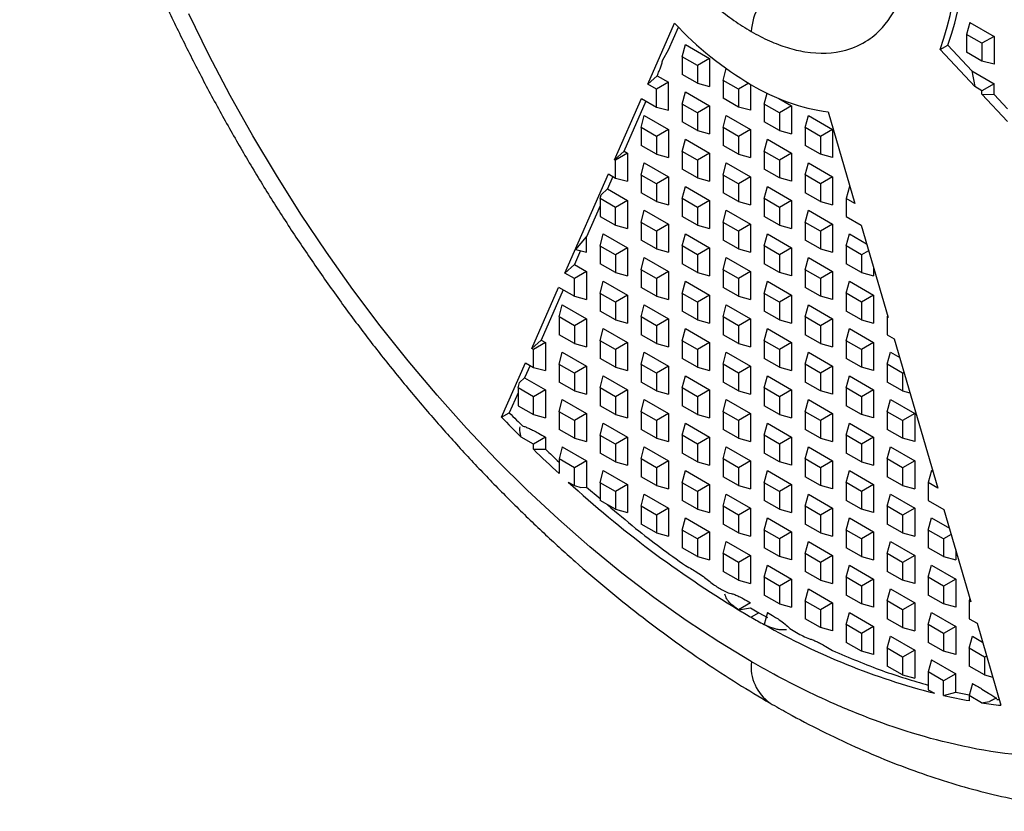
# Model space of a CAD drawing. Header units: millimetres. Extents: x 3 to 137, y 3 to 105.
# Tile 12 of 16: x 110 to 123, y 66 to 77. Entities that reach past the tile are written whole.
import ezdxf

# ---------------------------------------------------------------- set-up
doc = ezdxf.new("R2010")
doc.units = ezdxf.units.MM
doc.header["$LTSCALE"] = 0.5

msp = doc.modelspace()

# ---------------------------------------------------------------- linework, layer by layer
for p, q in [((118.408, 76.262), (118.777, 77.103)), ((118.695, 76.737), (118.833, 77.051)), ((122.851, 77.115), (122.806, 76.948)), ((122.851, 77.115), (123.186, 76.922)), ((123.018, 76.826), (122.806, 76.948)), ((122.806, 76.948), (122.806, 76.703)), ((123.186, 76.922), (123.018, 76.826)), ((123.186, 76.922), (123.186, 76.536)), ((118.615, 76.598), (118.695, 76.737)), ((118.882, 76.641), (118.927, 76.809)), ((118.927, 76.809), (119.261, 76.616)), ((122.44, 76.741), (122.546, 76.802)), ((122.918, 76.23), (122.44, 76.741)), ((122.546, 76.802), (122.88, 76.445)), ((123.018, 76.826), (123.018, 76.581)), ((119.094, 76.519), (118.882, 76.641)), ((118.882, 76.641), (118.882, 76.397)), ((119.261, 76.616), (119.094, 76.519)), ((119.261, 76.616), (119.261, 76.229)), ((123.018, 76.581), (122.806, 76.703)), ((119.094, 76.519), (119.094, 76.274)), ((119.447, 76.315), (119.491, 76.477)), ((123.186, 76.536), (123.018, 76.581)), ((118.408, 76.262), (118.539, 76.379)), ((118.539, 76.379), (118.695, 76.289)), ((119.094, 76.274), (118.882, 76.397)), ((122.88, 76.445), (123.186, 76.269)), ((122.88, 76.445), (122.918, 76.23)), ((118.528, 76.192), (118.408, 76.262)), ((118.695, 76.289), (118.528, 76.192)), ((118.528, 75.947), (118.528, 76.192)), ((118.695, 75.903), (118.695, 76.289)), ((119.094, 76.274), (119.261, 76.229)), ((119.66, 76.192), (119.447, 76.315)), ((119.447, 76.315), (119.447, 76.07)), ((119.801, 76.274), (119.66, 76.192)), ((119.66, 76.192), (119.66, 75.947)), ((119.827, 76.259), (119.827, 75.903)), ((123.018, 76.172), (122.918, 76.23)), ((123.186, 76.269), (123.018, 76.172)), ((123.186, 76.119), (123.186, 76.269)), ((117.951, 75.219), (118.322, 76.066)), ((118.322, 76.066), (118.528, 75.947)), ((118.882, 75.988), (118.927, 76.156)), ((118.927, 76.156), (119.261, 75.962)), ((119.66, 75.947), (119.447, 76.07)), ((120.013, 75.988), (120.053, 76.138)), ((120.218, 76.063), (120.392, 75.962)), ((123.018, 76.123), (123.018, 76.172)), ((123.372, 75.746), (123.018, 76.123)), ((123.018, 76.123), (123.186, 76.119)), ((123.186, 76.119), (123.372, 75.92)), ((118.082, 75.337), (118.385, 76.03)), ((118.528, 75.947), (118.695, 75.903)), ((119.094, 75.866), (118.882, 75.988)), ((118.882, 75.988), (118.882, 75.743)), ((119.261, 75.962), (119.094, 75.866)), ((119.261, 75.962), (119.261, 75.576)), ((119.827, 75.903), (119.66, 75.947)), ((120.225, 75.866), (120.013, 75.988)), ((120.013, 75.988), (120.013, 75.743)), ((120.392, 75.962), (120.225, 75.866)), ((120.392, 75.962), (120.392, 75.576)), ((118.316, 75.662), (118.361, 75.829)), ((118.361, 75.829), (118.695, 75.636)), ((119.094, 75.866), (119.094, 75.621)), ((119.447, 75.662), (119.492, 75.829)), ((119.492, 75.829), (119.827, 75.636)), ((120.225, 75.866), (120.225, 75.621)), ((120.579, 75.662), (120.624, 75.829)), ((120.624, 75.829), (120.958, 75.636)), ((120.896, 75.88), (121.265, 74.613)), ((118.528, 75.539), (118.316, 75.662)), ((118.316, 75.662), (118.316, 75.417)), ((119.094, 75.621), (118.882, 75.743)), ((119.66, 75.539), (119.447, 75.662)), ((119.447, 75.662), (119.447, 75.417)), ((120.225, 75.621), (120.013, 75.743)), ((120.791, 75.539), (120.579, 75.662)), ((120.579, 75.662), (120.579, 75.417)), ((118.695, 75.636), (118.528, 75.539)), ((118.528, 75.539), (118.528, 75.294)), ((118.695, 75.636), (118.695, 75.249)), ((118.882, 75.335), (118.927, 75.502)), ((118.927, 75.502), (119.261, 75.309)), ((119.094, 75.621), (119.261, 75.576)), ((119.827, 75.636), (119.66, 75.539)), ((119.66, 75.539), (119.66, 75.294)), ((119.827, 75.636), (119.827, 75.249)), ((120.013, 75.335), (120.058, 75.502)), ((120.058, 75.502), (120.392, 75.309)), ((120.225, 75.621), (120.392, 75.576)), ((120.958, 75.636), (120.791, 75.539)), ((120.791, 75.539), (120.791, 75.294)), ((120.958, 75.636), (120.958, 75.25)), ((118.528, 75.294), (118.316, 75.417)), ((119.66, 75.294), (119.447, 75.417)), ((120.791, 75.294), (120.579, 75.417)), ((117.951, 75.219), (118.082, 75.337)), ((118.13, 75.309), (117.962, 75.212)), ((118.082, 75.337), (118.13, 75.309)), ((118.13, 75.309), (118.13, 74.923)), ((118.528, 75.294), (118.695, 75.249)), ((119.094, 75.213), (118.882, 75.335)), ((118.882, 75.335), (118.882, 75.09)), ((119.261, 75.309), (119.094, 75.213)), ((119.261, 75.309), (119.261, 74.923)), ((119.66, 75.294), (119.827, 75.249)), ((120.225, 75.213), (120.013, 75.335)), ((120.013, 75.335), (120.013, 75.09)), ((120.392, 75.309), (120.225, 75.213)), ((120.392, 75.309), (120.392, 74.923)), ((120.958, 75.25), (120.791, 75.294)), ((117.962, 75.212), (117.951, 75.219)), ((117.962, 74.967), (117.962, 75.212)), ((118.316, 75.008), (118.361, 75.176)), ((118.361, 75.176), (118.695, 74.982)), ((119.094, 75.213), (119.094, 74.968)), ((119.447, 75.008), (119.492, 75.176)), ((119.492, 75.176), (119.827, 74.983)), ((120.225, 75.213), (120.225, 74.968)), ((120.579, 75.009), (120.624, 75.176)), ((120.624, 75.176), (120.958, 74.983)), ((117.265, 73.655), (117.865, 75.024)), ((117.928, 74.987), (117.853, 74.816)), ((117.865, 75.024), (117.962, 74.967)), ((117.962, 74.967), (118.13, 74.923)), ((118.528, 74.886), (118.316, 75.008)), ((118.316, 75.008), (118.316, 74.763)), ((118.695, 74.982), (118.528, 74.886)), ((118.695, 74.982), (118.695, 74.596)), ((119.094, 74.968), (118.882, 75.09)), ((119.094, 74.968), (119.261, 74.923)), ((119.66, 74.886), (119.447, 75.008)), ((119.447, 75.008), (119.447, 74.763)), ((119.827, 74.983), (119.66, 74.886)), ((119.827, 74.983), (119.827, 74.596)), ((120.225, 74.968), (120.013, 75.09)), ((120.392, 74.923), (120.225, 74.968)), ((120.791, 74.886), (120.579, 75.009)), ((120.579, 75.009), (120.579, 74.764)), ((120.958, 74.983), (120.791, 74.886)), ((120.958, 74.983), (120.958, 74.596)), ((118.528, 74.886), (118.528, 74.641)), ((118.882, 74.682), (118.927, 74.849)), ((118.927, 74.849), (119.261, 74.656)), ((119.66, 74.886), (119.66, 74.641)), ((120.013, 74.682), (120.058, 74.849)), ((120.058, 74.849), (120.392, 74.656)), ((120.791, 74.886), (120.791, 74.641)), ((121.189, 74.849), (121.144, 74.682)), ((117.75, 74.682), (117.765, 74.736)), ((117.765, 74.736), (117.853, 74.816)), ((117.853, 74.816), (118.13, 74.656)), ((118.528, 74.641), (118.316, 74.763)), ((119.66, 74.641), (119.447, 74.763)), ((120.791, 74.641), (120.579, 74.764)), ((117.75, 74.581), (117.564, 74.157)), ((117.962, 74.559), (117.75, 74.682)), ((117.75, 74.682), (117.75, 74.437)), ((118.13, 74.656), (117.962, 74.559)), ((117.962, 74.314), (117.962, 74.559)), ((118.13, 74.656), (118.13, 74.269)), ((118.528, 74.641), (118.695, 74.596)), ((119.094, 74.559), (118.882, 74.682)), ((118.882, 74.682), (118.882, 74.437)), ((119.261, 74.656), (119.094, 74.559)), ((119.094, 74.559), (119.094, 74.314)), ((119.261, 74.656), (119.261, 74.27)), ((119.66, 74.641), (119.827, 74.596)), ((120.225, 74.559), (120.013, 74.682)), ((120.013, 74.682), (120.013, 74.437)), ((120.392, 74.656), (120.225, 74.559)), ((120.225, 74.559), (120.225, 74.314)), ((120.392, 74.656), (120.392, 74.27)), ((120.791, 74.641), (120.958, 74.596)), ((121.144, 74.682), (121.144, 74.437)), ((121.265, 74.613), (121.144, 74.682)), ((117.75, 74.437), (117.962, 74.314)), ((118.316, 74.355), (118.361, 74.522)), ((118.361, 74.522), (118.695, 74.329)), ((119.094, 74.314), (118.882, 74.437)), ((119.447, 74.355), (119.492, 74.522)), ((119.492, 74.522), (119.827, 74.329)), ((120.225, 74.314), (120.013, 74.437)), ((120.579, 74.355), (120.624, 74.523)), ((120.624, 74.523), (120.958, 74.329)), ((121.144, 74.437), (121.35, 74.318)), ((117.962, 74.314), (118.13, 74.269)), ((118.528, 74.233), (118.316, 74.355)), ((118.316, 74.355), (118.316, 74.11)), ((118.695, 74.329), (118.528, 74.233)), ((118.695, 74.329), (118.695, 73.943)), ((119.094, 74.314), (119.261, 74.27)), ((119.66, 74.233), (119.447, 74.355)), ((119.447, 74.355), (119.447, 74.11)), ((119.827, 74.329), (119.66, 74.233)), ((119.827, 74.329), (119.827, 73.943)), ((120.225, 74.314), (120.392, 74.27)), ((120.791, 74.233), (120.579, 74.355)), ((120.579, 74.355), (120.579, 74.11)), ((120.958, 74.329), (120.791, 74.233)), ((120.958, 74.329), (120.958, 73.943)), ((121.35, 74.318), (121.722, 73.042)), ((117.418, 73.982), (117.564, 74.157)), ((117.564, 73.943), (117.564, 74.157)), ((117.75, 74.028), (117.795, 74.196)), ((117.795, 74.196), (118.13, 74.003)), ((118.528, 74.233), (118.528, 73.988)), ((118.882, 74.029), (118.927, 74.196)), ((118.927, 74.196), (119.261, 74.003)), ((119.66, 74.233), (119.66, 73.988)), ((120.013, 74.029), (120.058, 74.196)), ((120.058, 74.196), (120.392, 74.003)), ((120.791, 74.233), (120.791, 73.988)), ((121.144, 74.029), (121.189, 74.196)), ((121.189, 74.196), (121.426, 74.06)), ((117.962, 73.906), (117.75, 74.028)), ((117.75, 74.028), (117.75, 73.783)), ((118.528, 73.988), (118.316, 74.11)), ((119.094, 73.906), (118.882, 74.029)), ((118.882, 74.029), (118.882, 73.784)), ((119.66, 73.988), (119.447, 74.11)), ((120.225, 73.906), (120.013, 74.029)), ((120.013, 74.029), (120.013, 73.784)), ((120.791, 73.988), (120.579, 74.11)), ((121.357, 73.906), (121.144, 74.029)), ((121.144, 74.029), (121.144, 73.784)), ((117.48, 73.965), (117.396, 73.773)), ((117.418, 73.982), (117.564, 73.943)), ((118.13, 74.003), (117.962, 73.906)), ((117.962, 73.906), (117.962, 73.661)), ((118.13, 74.003), (118.13, 73.616)), ((118.528, 73.988), (118.695, 73.943)), ((119.261, 74.003), (119.094, 73.906)), ((119.094, 73.906), (119.094, 73.661)), ((119.261, 74.003), (119.261, 73.616)), ((119.66, 73.988), (119.827, 73.943)), ((120.392, 74.003), (120.225, 73.906)), ((120.225, 73.906), (120.225, 73.661)), ((120.392, 74.003), (120.392, 73.616)), ((120.791, 73.988), (120.958, 73.943)), ((121.454, 73.963), (121.357, 73.906)), ((121.357, 73.906), (121.357, 73.661)), ((117.265, 73.655), (117.396, 73.773)), ((117.396, 73.773), (117.564, 73.676)), ((117.962, 73.661), (117.75, 73.783)), ((118.316, 73.702), (118.361, 73.869)), ((118.361, 73.869), (118.695, 73.676)), ((119.094, 73.661), (118.882, 73.784)), ((119.447, 73.702), (119.492, 73.869)), ((119.492, 73.869), (119.827, 73.676)), ((120.225, 73.661), (120.013, 73.784)), ((120.579, 73.702), (120.624, 73.869)), ((120.624, 73.869), (120.958, 73.676)), ((121.357, 73.661), (121.144, 73.784)), ((117.397, 73.579), (117.265, 73.655)), ((117.564, 73.676), (117.397, 73.579)), ((117.564, 73.676), (117.564, 73.289)), ((117.962, 73.661), (118.13, 73.616)), ((118.528, 73.579), (118.316, 73.702)), ((118.316, 73.702), (118.316, 73.457)), ((118.695, 73.676), (118.528, 73.579)), ((118.695, 73.676), (118.695, 73.29)), ((119.094, 73.661), (119.261, 73.616)), ((119.66, 73.58), (119.447, 73.702)), ((119.447, 73.702), (119.447, 73.457)), ((119.827, 73.676), (119.66, 73.58)), ((119.827, 73.676), (119.827, 73.29)), ((120.392, 73.616), (120.225, 73.661)), ((120.791, 73.58), (120.579, 73.702)), ((120.579, 73.702), (120.579, 73.457)), ((120.958, 73.676), (120.791, 73.58)), ((120.958, 73.676), (120.958, 73.29)), ((121.357, 73.661), (121.524, 73.616)), ((121.524, 73.722), (121.524, 73.616)), ((117.397, 73.334), (117.397, 73.579)), ((117.75, 73.375), (117.795, 73.542)), ((117.795, 73.542), (118.13, 73.349)), ((118.528, 73.579), (118.528, 73.334)), ((118.882, 73.375), (118.927, 73.543)), ((118.927, 73.543), (119.261, 73.349)), ((119.66, 73.58), (119.66, 73.335)), ((120.013, 73.375), (120.058, 73.543)), ((120.058, 73.543), (120.392, 73.35)), ((120.791, 73.58), (120.791, 73.335)), ((121.144, 73.376), (121.189, 73.543)), ((121.189, 73.543), (121.524, 73.35)), ((116.808, 72.613), (117.178, 73.457)), ((117.243, 73.423), (116.939, 72.73)), ((117.179, 73.46), (117.397, 73.334)), ((117.397, 73.334), (117.564, 73.289)), ((117.962, 73.253), (117.75, 73.375)), ((117.75, 73.375), (117.75, 73.13)), ((118.13, 73.349), (117.962, 73.253)), ((118.13, 73.349), (118.13, 72.963)), ((118.528, 73.334), (118.316, 73.457)), ((118.528, 73.334), (118.695, 73.29)), ((119.094, 73.253), (118.882, 73.375)), ((118.882, 73.375), (118.882, 73.13)), ((119.261, 73.349), (119.094, 73.253)), ((119.261, 73.349), (119.261, 72.963)), ((119.66, 73.335), (119.447, 73.457)), ((119.66, 73.335), (119.827, 73.29)), ((120.225, 73.253), (120.013, 73.375)), ((120.013, 73.375), (120.013, 73.13)), ((120.392, 73.35), (120.225, 73.253)), ((120.392, 73.35), (120.392, 72.963)), ((120.791, 73.335), (120.579, 73.457)), ((120.958, 73.29), (120.791, 73.335)), ((121.357, 73.253), (121.144, 73.376)), ((121.144, 73.376), (121.144, 73.131)), ((121.524, 73.35), (121.357, 73.253)), ((121.524, 73.35), (121.524, 72.963)), ((117.185, 73.049), (117.229, 73.216)), ((117.229, 73.216), (117.564, 73.023)), ((117.962, 73.253), (117.962, 73.008)), ((118.316, 73.049), (118.361, 73.216)), ((118.361, 73.216), (118.695, 73.023)), ((119.094, 73.253), (119.094, 73.008)), ((119.447, 73.049), (119.492, 73.216)), ((119.492, 73.216), (119.827, 73.023)), ((120.225, 73.253), (120.225, 73.008)), ((120.579, 73.049), (120.624, 73.216)), ((120.624, 73.216), (120.958, 73.023)), ((121.357, 73.253), (121.357, 73.008)), ((117.962, 73.008), (117.75, 73.13)), ((119.094, 73.008), (118.882, 73.13)), ((120.225, 73.008), (120.013, 73.13)), ((121.357, 73.008), (121.144, 73.131)), ((121.715, 73.066), (121.71, 73.049)), ((117.397, 72.926), (117.185, 73.049)), ((117.185, 73.049), (117.185, 72.804)), ((117.564, 73.023), (117.397, 72.926)), ((117.397, 72.926), (117.397, 72.681)), ((117.564, 73.023), (117.564, 72.636)), ((117.962, 73.008), (118.13, 72.963)), ((118.528, 72.926), (118.316, 73.049)), ((118.316, 73.049), (118.316, 72.804)), ((118.695, 73.023), (118.528, 72.926)), ((118.528, 72.926), (118.528, 72.681)), ((118.695, 73.023), (118.695, 72.636)), ((119.094, 73.008), (119.261, 72.963)), ((119.66, 72.926), (119.447, 73.049)), ((119.447, 73.049), (119.447, 72.804)), ((119.827, 73.023), (119.66, 72.926)), ((119.66, 72.926), (119.66, 72.681)), ((119.827, 73.023), (119.827, 72.636)), ((120.225, 73.008), (120.392, 72.963)), ((120.791, 72.926), (120.579, 73.049)), ((120.579, 73.049), (120.579, 72.804)), ((120.958, 73.023), (120.791, 72.926)), ((120.791, 72.926), (120.791, 72.681)), ((120.958, 73.023), (120.958, 72.637)), ((121.357, 73.008), (121.524, 72.963)), ((121.71, 73.049), (121.71, 72.804)), ((121.722, 73.042), (121.71, 73.049)), ((117.397, 72.681), (117.185, 72.804)), ((117.75, 72.722), (117.795, 72.889)), ((117.795, 72.889), (118.13, 72.696)), ((118.528, 72.681), (118.316, 72.804)), ((118.882, 72.722), (118.927, 72.889)), ((118.927, 72.889), (119.261, 72.696)), ((119.66, 72.681), (119.447, 72.804)), ((120.013, 72.722), (120.058, 72.889)), ((120.058, 72.889), (120.392, 72.696)), ((120.791, 72.681), (120.579, 72.804)), ((121.144, 72.722), (121.189, 72.89)), ((121.189, 72.89), (121.524, 72.696)), ((121.71, 72.804), (121.808, 72.748)), ((116.808, 72.613), (116.939, 72.73)), ((116.998, 72.696), (116.831, 72.599)), ((116.939, 72.73), (116.998, 72.696)), ((116.998, 72.696), (116.998, 72.31)), ((117.397, 72.681), (117.564, 72.636)), ((117.962, 72.6), (117.75, 72.722)), ((117.75, 72.722), (117.75, 72.477)), ((118.13, 72.696), (117.962, 72.6)), ((118.13, 72.696), (118.13, 72.31)), ((118.528, 72.681), (118.695, 72.636)), ((119.094, 72.6), (118.882, 72.722)), ((118.882, 72.722), (118.882, 72.477)), ((119.261, 72.696), (119.094, 72.6)), ((119.261, 72.696), (119.261, 72.31)), ((119.66, 72.681), (119.827, 72.636)), ((120.225, 72.6), (120.013, 72.722)), ((120.013, 72.722), (120.013, 72.477)), ((120.392, 72.696), (120.225, 72.6)), ((120.392, 72.696), (120.392, 72.31)), ((120.791, 72.681), (120.958, 72.637)), ((121.357, 72.6), (121.144, 72.722)), ((121.144, 72.722), (121.144, 72.477)), ((121.524, 72.696), (121.357, 72.6)), ((121.524, 72.696), (121.524, 72.31)), ((121.808, 72.748), (122.407, 70.687)), ((116.831, 72.599), (116.808, 72.613)), ((116.831, 72.354), (116.831, 72.599)), ((117.185, 72.395), (117.229, 72.563)), ((117.229, 72.563), (117.564, 72.369)), ((117.962, 72.6), (117.962, 72.355)), ((118.316, 72.395), (118.361, 72.563)), ((118.361, 72.563), (118.695, 72.37)), ((119.094, 72.6), (119.094, 72.355)), ((119.447, 72.396), (119.492, 72.563)), ((119.492, 72.563), (119.827, 72.37)), ((120.225, 72.6), (120.225, 72.355)), ((120.579, 72.396), (120.624, 72.563)), ((120.624, 72.563), (120.958, 72.37)), ((121.357, 72.6), (121.357, 72.355)), ((121.71, 72.396), (121.755, 72.563)), ((121.755, 72.563), (121.883, 72.489)), ((116.393, 71.666), (116.722, 72.417)), ((116.785, 72.381), (116.71, 72.209)), ((116.722, 72.417), (116.831, 72.354)), ((117.397, 72.273), (117.185, 72.395)), ((117.185, 72.395), (117.185, 72.15)), ((117.962, 72.355), (117.75, 72.477)), ((118.528, 72.273), (118.316, 72.395)), ((118.316, 72.395), (118.316, 72.15)), ((119.094, 72.355), (118.882, 72.477)), ((119.66, 72.273), (119.447, 72.396)), ((119.447, 72.396), (119.447, 72.151)), ((120.225, 72.355), (120.013, 72.477)), ((120.791, 72.273), (120.579, 72.396)), ((120.579, 72.396), (120.579, 72.151)), ((121.357, 72.355), (121.144, 72.477)), ((121.922, 72.273), (121.71, 72.396)), ((121.71, 72.396), (121.71, 72.151)), ((116.831, 72.354), (116.998, 72.31)), ((117.564, 72.369), (117.397, 72.273)), ((117.397, 72.273), (117.397, 72.028)), ((117.564, 72.369), (117.564, 71.983)), ((117.962, 72.355), (118.13, 72.31)), ((118.695, 72.37), (118.528, 72.273)), ((118.528, 72.273), (118.528, 72.028)), ((118.695, 72.37), (118.695, 71.983)), ((119.094, 72.355), (119.261, 72.31)), ((119.827, 72.37), (119.66, 72.273)), ((119.66, 72.273), (119.66, 72.028)), ((119.827, 72.37), (119.827, 71.983)), ((120.225, 72.355), (120.392, 72.31)), ((120.958, 72.37), (120.791, 72.273)), ((120.791, 72.273), (120.791, 72.028)), ((120.958, 72.37), (120.958, 71.983)), ((121.524, 72.31), (121.357, 72.355)), ((121.942, 72.285), (121.922, 72.273)), ((121.922, 72.273), (121.922, 72.028)), ((116.619, 72.069), (116.64, 72.146)), ((116.64, 72.146), (116.71, 72.209)), ((116.71, 72.209), (116.998, 72.043)), ((117.397, 72.028), (117.185, 72.15)), ((117.75, 72.069), (117.795, 72.236)), ((117.795, 72.236), (118.13, 72.043)), ((118.528, 72.028), (118.316, 72.15)), ((118.882, 72.069), (118.927, 72.236)), ((118.927, 72.236), (119.261, 72.043)), ((119.66, 72.028), (119.447, 72.151)), ((120.013, 72.069), (120.058, 72.236)), ((120.058, 72.236), (120.392, 72.043)), ((120.791, 72.028), (120.579, 72.151)), ((121.144, 72.069), (121.189, 72.236)), ((121.189, 72.236), (121.524, 72.043)), ((121.922, 72.028), (121.71, 72.151)), ((116.619, 72.001), (116.499, 71.727)), ((116.831, 71.946), (116.619, 72.069)), ((116.619, 72.069), (116.619, 71.824)), ((116.998, 72.043), (116.831, 71.946)), ((116.998, 72.043), (116.998, 71.656)), ((117.397, 72.028), (117.564, 71.983)), ((117.962, 71.946), (117.75, 72.069)), ((117.75, 72.069), (117.75, 71.824)), ((118.13, 72.043), (117.962, 71.946)), ((118.13, 72.043), (118.13, 71.656)), ((118.528, 72.028), (118.695, 71.983)), ((119.094, 71.946), (118.882, 72.069)), ((118.882, 72.069), (118.882, 71.824)), ((119.261, 72.043), (119.094, 71.946)), ((119.261, 72.043), (119.261, 71.657)), ((119.66, 72.028), (119.827, 71.983)), ((120.225, 71.946), (120.013, 72.069)), ((120.013, 72.069), (120.013, 71.824)), ((120.392, 72.043), (120.225, 71.946)), ((120.392, 72.043), (120.392, 71.657)), ((120.958, 71.983), (120.791, 72.028)), ((121.357, 71.947), (121.144, 72.069)), ((121.144, 72.069), (121.144, 71.824)), ((121.524, 72.043), (121.357, 71.947)), ((121.524, 72.043), (121.524, 71.657)), ((121.922, 72.028), (122.025, 72.001)), ((116.831, 71.701), (116.831, 71.946)), ((117.185, 71.742), (117.229, 71.909)), ((117.229, 71.909), (117.564, 71.716)), ((117.962, 71.946), (117.962, 71.701)), ((118.316, 71.742), (118.361, 71.909)), ((118.361, 71.909), (118.695, 71.716)), ((119.094, 71.946), (119.094, 71.701)), ((119.447, 71.742), (119.492, 71.91)), ((119.492, 71.91), (119.827, 71.716)), ((120.225, 71.946), (120.225, 71.702)), ((120.579, 71.742), (120.624, 71.91)), ((120.624, 71.91), (120.958, 71.717)), ((121.357, 71.947), (121.357, 71.702)), ((121.71, 71.742), (121.755, 71.91)), ((121.755, 71.91), (122.09, 71.717)), ((116.393, 71.666), (116.499, 71.727)), ((116.619, 71.824), (116.831, 71.701)), ((116.831, 71.701), (116.998, 71.656)), ((117.397, 71.62), (117.185, 71.742)), ((117.185, 71.742), (117.185, 71.497)), ((117.564, 71.716), (117.397, 71.62)), ((117.564, 71.716), (117.564, 71.33)), ((117.962, 71.701), (117.75, 71.824)), ((117.962, 71.701), (118.13, 71.656)), ((118.528, 71.62), (118.316, 71.742)), ((118.316, 71.742), (118.316, 71.497)), ((118.695, 71.716), (118.528, 71.62)), ((118.695, 71.716), (118.695, 71.33)), ((119.094, 71.701), (118.882, 71.824)), ((119.094, 71.701), (119.261, 71.657)), ((119.66, 71.62), (119.447, 71.742)), ((119.447, 71.742), (119.447, 71.497)), ((119.827, 71.716), (119.66, 71.62)), ((119.827, 71.716), (119.827, 71.33)), ((120.225, 71.702), (120.013, 71.824)), ((120.225, 71.702), (120.392, 71.657)), ((120.791, 71.62), (120.579, 71.742)), ((120.579, 71.742), (120.579, 71.497)), ((120.958, 71.717), (120.791, 71.62)), ((120.958, 71.717), (120.958, 71.33)), ((121.357, 71.702), (121.144, 71.824)), ((121.524, 71.657), (121.357, 71.702)), ((121.922, 71.62), (121.71, 71.742)), ((121.71, 71.742), (121.71, 71.498)), ((122.09, 71.717), (121.922, 71.62)), ((122.09, 71.717), (122.09, 71.33)), ((117.397, 71.62), (117.397, 71.375)), ((117.75, 71.415), (117.795, 71.583)), ((117.795, 71.583), (118.13, 71.39)), ((118.528, 71.62), (118.528, 71.375)), ((118.882, 71.416), (118.927, 71.583)), ((118.927, 71.583), (119.261, 71.39)), ((119.66, 71.62), (119.66, 71.375)), ((120.013, 71.416), (120.058, 71.583)), ((120.058, 71.583), (120.392, 71.39)), ((120.791, 71.62), (120.791, 71.375)), ((121.144, 71.416), (121.189, 71.583)), ((121.189, 71.583), (121.524, 71.39)), ((121.922, 71.62), (121.922, 71.375)), ((117.397, 71.375), (117.185, 71.497)), ((118.528, 71.375), (118.316, 71.497)), ((119.66, 71.375), (119.447, 71.497)), ((120.791, 71.375), (120.579, 71.497)), ((121.922, 71.375), (121.71, 71.498)), ((116.831, 71.293), (116.661, 71.391)), ((116.998, 71.39), (116.831, 71.293)), ((116.831, 71.223), (116.831, 71.293)), ((116.998, 71.39), (116.998, 71.225)), ((117.397, 71.375), (117.564, 71.33)), ((117.962, 71.293), (117.75, 71.415)), ((117.75, 71.415), (117.75, 71.171)), ((118.13, 71.39), (117.962, 71.293)), ((117.962, 71.293), (117.962, 71.048)), ((118.13, 71.39), (118.13, 71.003)), ((118.528, 71.375), (118.695, 71.33)), ((119.094, 71.293), (118.882, 71.416)), ((118.882, 71.416), (118.882, 71.171)), ((119.261, 71.39), (119.094, 71.293)), ((119.094, 71.293), (119.094, 71.048)), ((119.261, 71.39), (119.261, 71.003)), ((119.66, 71.375), (119.827, 71.33)), ((120.225, 71.293), (120.013, 71.416)), ((120.013, 71.416), (120.013, 71.171)), ((120.392, 71.39), (120.225, 71.293)), ((120.225, 71.293), (120.225, 71.048)), ((120.392, 71.39), (120.392, 71.003)), ((120.791, 71.375), (120.958, 71.33)), ((121.357, 71.293), (121.144, 71.416)), ((121.144, 71.416), (121.144, 71.171)), ((121.524, 71.39), (121.357, 71.293)), ((121.357, 71.293), (121.357, 71.048)), ((121.524, 71.39), (121.524, 71.004)), ((122.09, 71.33), (121.922, 71.375)), ((116.831, 71.223), (116.998, 71.225)), ((117.229, 71.256), (117.185, 71.089)), ((117.229, 71.256), (117.564, 71.063)), ((117.962, 71.048), (117.75, 71.171)), ((118.316, 71.089), (118.361, 71.256)), ((118.361, 71.256), (118.695, 71.063)), ((119.094, 71.048), (118.882, 71.171)), ((119.447, 71.089), (119.492, 71.256)), ((119.492, 71.256), (119.827, 71.063)), ((120.225, 71.048), (120.013, 71.171)), ((120.579, 71.089), (120.624, 71.256)), ((120.624, 71.256), (120.958, 71.063)), ((121.357, 71.048), (121.144, 71.171)), ((121.71, 71.089), (121.755, 71.257)), ((121.755, 71.257), (122.09, 71.063)), ((117.185, 71.089), (117.185, 70.887)), ((117.397, 70.966), (117.185, 71.089)), ((117.564, 71.063), (117.397, 70.966)), ((117.564, 71.063), (117.564, 70.7)), ((117.962, 71.048), (118.13, 71.003)), ((118.528, 70.966), (118.316, 71.089)), ((118.316, 71.089), (118.316, 70.844)), ((118.695, 71.063), (118.528, 70.966)), ((118.695, 71.063), (118.695, 70.677)), ((119.094, 71.048), (119.261, 71.003)), ((119.66, 70.967), (119.447, 71.089)), ((119.447, 71.089), (119.447, 70.844)), ((119.827, 71.063), (119.66, 70.967)), ((119.827, 71.063), (119.827, 70.677)), ((120.392, 71.003), (120.225, 71.048)), ((120.791, 70.967), (120.579, 71.089)), ((120.579, 71.089), (120.579, 70.844)), ((120.958, 71.063), (120.791, 70.967)), ((120.958, 71.063), (120.958, 70.677)), ((121.357, 71.048), (121.524, 71.004)), ((121.922, 70.967), (121.71, 71.089)), ((121.71, 71.089), (121.71, 70.844)), ((122.09, 71.063), (121.922, 70.967)), ((122.09, 71.063), (122.09, 70.677)), ((117.397, 70.721), (117.397, 70.966)), ((117.75, 70.762), (117.795, 70.93)), ((117.795, 70.93), (118.13, 70.736)), ((118.528, 70.966), (118.528, 70.722)), ((118.882, 70.762), (118.927, 70.93)), ((118.927, 70.93), (119.261, 70.737)), ((119.66, 70.967), (119.66, 70.722)), ((120.013, 70.762), (120.058, 70.93)), ((120.058, 70.93), (120.392, 70.737)), ((120.791, 70.967), (120.791, 70.722)), ((121.144, 70.763), (121.189, 70.93)), ((121.189, 70.93), (121.524, 70.737)), ((121.922, 70.967), (121.922, 70.722)), ((122.321, 70.93), (122.276, 70.763)), ((122.321, 70.93), (122.34, 70.919)), ((117.311, 70.771), (117.397, 70.721)), ((117.962, 70.64), (117.75, 70.762)), ((117.75, 70.762), (117.75, 70.517)), ((118.528, 70.722), (118.316, 70.844)), ((119.094, 70.64), (118.882, 70.762)), ((118.882, 70.762), (118.882, 70.517)), ((119.66, 70.722), (119.447, 70.844)), ((120.225, 70.64), (120.013, 70.762)), ((120.013, 70.762), (120.013, 70.518)), ((120.791, 70.722), (120.579, 70.844)), ((121.357, 70.64), (121.144, 70.763)), ((121.144, 70.763), (121.144, 70.518)), ((121.922, 70.722), (121.71, 70.844)), ((122.276, 70.763), (122.276, 70.518)), ((122.407, 70.687), (122.276, 70.763)), ((117.397, 70.721), (117.487, 70.697)), ((117.487, 70.697), (117.564, 70.7)), ((117.564, 70.7), (117.75, 70.544)), ((118.13, 70.736), (117.962, 70.64)), ((117.962, 70.64), (117.962, 70.395)), ((118.13, 70.736), (118.13, 70.35)), ((118.528, 70.722), (118.695, 70.677)), ((119.261, 70.737), (119.094, 70.64)), ((119.094, 70.64), (119.094, 70.395)), ((119.261, 70.737), (119.261, 70.35)), ((119.66, 70.722), (119.827, 70.677)), ((120.392, 70.737), (120.225, 70.64)), ((120.225, 70.64), (120.225, 70.395)), ((120.392, 70.737), (120.392, 70.35)), ((120.958, 70.677), (120.791, 70.722)), ((121.524, 70.737), (121.357, 70.64)), ((121.357, 70.64), (121.357, 70.395)), ((121.524, 70.737), (121.524, 70.35)), ((121.922, 70.722), (122.09, 70.677)), ((117.962, 70.395), (117.75, 70.517)), ((118.316, 70.436), (118.361, 70.603)), ((118.361, 70.603), (118.695, 70.41)), ((119.094, 70.395), (118.882, 70.517)), ((119.447, 70.436), (119.492, 70.603)), ((119.492, 70.603), (119.827, 70.41)), ((120.225, 70.395), (120.013, 70.518)), ((120.579, 70.436), (120.624, 70.603)), ((120.624, 70.603), (120.958, 70.41)), ((121.357, 70.395), (121.144, 70.518)), ((121.71, 70.436), (121.755, 70.603)), ((121.755, 70.603), (122.09, 70.41)), ((122.276, 70.518), (122.492, 70.393)), ((117.962, 70.395), (118.13, 70.35)), ((118.528, 70.313), (118.316, 70.436)), ((118.316, 70.436), (118.316, 70.191)), ((118.695, 70.41), (118.528, 70.313)), ((118.695, 70.41), (118.695, 70.023)), ((119.094, 70.395), (119.261, 70.35)), ((119.66, 70.313), (119.447, 70.436)), ((119.447, 70.436), (119.447, 70.191)), ((119.827, 70.41), (119.66, 70.313)), ((119.827, 70.41), (119.827, 70.024)), ((120.225, 70.395), (120.392, 70.35)), ((120.791, 70.313), (120.579, 70.436)), ((120.579, 70.436), (120.579, 70.191)), ((120.958, 70.41), (120.791, 70.313)), ((120.958, 70.41), (120.958, 70.024)), ((121.524, 70.35), (121.357, 70.395)), ((121.922, 70.314), (121.71, 70.436)), ((121.71, 70.436), (121.71, 70.191)), ((122.09, 70.41), (121.922, 70.314)), ((122.09, 70.41), (122.09, 70.024)), ((122.493, 70.394), (122.865, 69.116)), ((118.528, 70.313), (118.528, 70.068)), ((118.882, 70.109), (118.927, 70.276)), ((118.927, 70.276), (119.261, 70.083)), ((119.66, 70.313), (119.66, 70.068)), ((120.013, 70.109), (120.058, 70.277)), ((120.058, 70.277), (120.392, 70.083)), ((120.791, 70.313), (120.791, 70.068)), ((121.144, 70.109), (121.189, 70.277)), ((121.189, 70.277), (121.524, 70.083)), ((121.922, 70.314), (121.922, 70.069)), ((122.276, 70.109), (122.321, 70.277)), ((122.321, 70.277), (122.568, 70.134)), ((118.528, 70.068), (118.316, 70.191)), ((119.094, 69.987), (118.882, 70.109)), ((118.882, 70.109), (118.882, 69.864)), ((119.261, 70.083), (119.094, 69.987)), ((119.261, 70.083), (119.261, 69.697)), ((119.66, 70.068), (119.447, 70.191)), ((120.225, 69.987), (120.013, 70.109)), ((120.013, 70.109), (120.013, 69.864)), ((120.392, 70.083), (120.225, 69.987)), ((120.392, 70.083), (120.392, 69.697)), ((120.791, 70.068), (120.579, 70.191)), ((121.357, 69.987), (121.144, 70.109)), ((121.144, 70.109), (121.144, 69.864)), ((121.524, 70.083), (121.357, 69.987)), ((121.524, 70.083), (121.524, 69.697)), ((121.922, 70.069), (121.71, 70.191)), ((122.488, 69.987), (122.276, 70.109)), ((122.276, 70.109), (122.276, 69.864)), ((118.528, 70.068), (118.695, 70.023)), ((119.094, 69.987), (119.094, 69.742)), ((119.447, 69.783), (119.492, 69.95)), ((119.492, 69.95), (119.827, 69.757)), ((119.66, 70.068), (119.827, 70.024)), ((120.225, 69.987), (120.225, 69.742)), ((120.579, 69.783), (120.624, 69.95)), ((120.624, 69.95), (120.958, 69.757)), ((120.791, 70.068), (120.958, 70.024)), ((121.357, 69.987), (121.357, 69.742)), ((121.71, 69.783), (121.755, 69.95)), ((121.755, 69.95), (122.09, 69.757)), ((121.922, 70.069), (122.09, 70.024)), ((122.593, 70.048), (122.488, 69.987)), ((122.488, 69.987), (122.488, 69.742)), ((119.094, 69.742), (118.882, 69.864)), ((120.225, 69.742), (120.013, 69.864)), ((121.357, 69.742), (121.144, 69.864)), ((122.488, 69.742), (122.276, 69.864)), ((122.655, 69.836), (122.655, 69.697)), ((119.094, 69.742), (119.261, 69.697)), ((119.66, 69.66), (119.447, 69.783)), ((119.447, 69.783), (119.447, 69.538)), ((119.827, 69.757), (119.66, 69.66)), ((119.827, 69.757), (119.827, 69.37)), ((120.392, 69.697), (120.225, 69.742)), ((120.791, 69.66), (120.579, 69.783)), ((120.579, 69.783), (120.579, 69.538)), ((120.958, 69.757), (120.791, 69.66)), ((120.958, 69.757), (120.958, 69.37)), ((121.357, 69.742), (121.524, 69.697)), ((121.922, 69.66), (121.71, 69.783)), ((121.71, 69.783), (121.71, 69.538)), ((122.09, 69.757), (121.922, 69.66)), ((122.09, 69.757), (122.09, 69.371)), ((122.488, 69.742), (122.655, 69.697)), ((119.66, 69.415), (119.447, 69.538)), ((119.66, 69.66), (119.66, 69.415)), ((120.013, 69.456), (120.058, 69.623)), ((120.058, 69.623), (120.392, 69.43)), ((120.791, 69.415), (120.579, 69.538)), ((120.791, 69.66), (120.791, 69.415)), ((121.144, 69.456), (121.189, 69.623)), ((121.189, 69.623), (121.524, 69.43)), ((121.922, 69.415), (121.71, 69.538)), ((121.922, 69.66), (121.922, 69.415)), ((122.276, 69.456), (122.321, 69.624)), ((122.321, 69.624), (122.655, 69.43)), ((119.66, 69.415), (119.827, 69.37)), ((120.225, 69.334), (120.013, 69.456)), ((120.013, 69.456), (120.013, 69.211)), ((120.392, 69.43), (120.225, 69.334)), ((120.392, 69.43), (120.392, 69.044)), ((120.791, 69.415), (120.958, 69.37)), ((121.357, 69.334), (121.144, 69.456)), ((121.144, 69.456), (121.144, 69.211)), ((121.524, 69.43), (121.357, 69.334)), ((121.524, 69.43), (121.524, 69.044)), ((122.09, 69.371), (121.922, 69.415)), ((122.488, 69.334), (122.276, 69.456)), ((122.276, 69.456), (122.276, 69.211)), ((122.655, 69.43), (122.488, 69.334)), ((122.655, 69.43), (122.655, 69.044)), ((120.225, 69.334), (120.225, 69.089)), ((120.579, 69.129), (120.624, 69.297)), ((120.624, 69.297), (120.958, 69.104)), ((121.357, 69.334), (121.357, 69.089)), ((121.71, 69.13), (121.755, 69.297)), ((121.755, 69.297), (122.09, 69.104)), ((122.488, 69.334), (122.488, 69.089)), ((120.225, 69.089), (120.013, 69.211)), ((120.791, 69.007), (120.579, 69.129)), ((120.579, 69.129), (120.579, 68.884)), ((121.357, 69.089), (121.144, 69.211)), ((121.922, 69.007), (121.71, 69.13)), ((121.71, 69.13), (121.71, 68.885)), ((122.488, 69.089), (122.276, 69.211)), ((122.851, 69.164), (122.841, 69.13)), ((122.841, 69.13), (122.841, 68.885)), ((122.865, 69.116), (122.841, 69.13)), ((119.827, 69.103), (119.662, 69.009)), ((119.662, 69.009), (119.827, 69.034)), ((119.827, 69.034), (119.942, 68.966)), ((120.225, 69.089), (120.392, 69.044)), ((120.958, 69.104), (120.791, 69.007)), ((120.791, 69.007), (120.791, 68.762)), ((120.958, 69.104), (120.958, 68.717)), ((121.524, 69.044), (121.357, 69.089)), ((122.09, 69.104), (121.922, 69.007)), ((121.922, 69.007), (121.922, 68.762)), ((122.09, 69.104), (122.09, 68.717)), ((122.655, 69.044), (122.488, 69.089)), ((119.942, 68.966), (119.836, 68.905)), ((119.942, 68.966), (120.058, 68.9)), ((120.058, 68.97), (120.014, 68.805)), ((120.791, 68.762), (120.579, 68.884)), ((121.144, 68.803), (121.189, 68.97)), ((121.189, 68.97), (121.524, 68.777)), ((121.922, 68.762), (121.71, 68.885)), ((122.276, 68.803), (122.321, 68.97)), ((122.321, 68.97), (122.655, 68.777)), ((122.841, 68.885), (122.95, 68.822)), ((120.958, 68.717), (120.791, 68.762)), ((121.357, 68.68), (121.144, 68.803)), ((121.144, 68.803), (121.144, 68.558)), ((121.524, 68.777), (121.357, 68.68)), ((121.524, 68.777), (121.524, 68.391)), ((121.922, 68.762), (122.09, 68.717)), ((122.488, 68.681), (122.276, 68.803)), ((122.276, 68.803), (122.276, 68.558)), ((122.655, 68.777), (122.488, 68.681)), ((122.655, 68.777), (122.655, 68.391)), ((122.95, 68.822), (123.28, 67.69)), ((121.357, 68.68), (121.357, 68.435)), ((121.71, 68.476), (121.755, 68.644)), ((121.755, 68.644), (122.09, 68.45)), ((122.488, 68.681), (122.488, 68.436)), ((122.841, 68.476), (122.886, 68.644)), ((122.886, 68.644), (123.026, 68.563)), ((121.357, 68.435), (121.144, 68.558)), ((121.922, 68.354), (121.71, 68.476)), ((121.71, 68.476), (121.71, 68.231)), ((122.09, 68.45), (121.922, 68.354)), ((122.09, 68.45), (122.09, 68.064)), ((122.488, 68.436), (122.276, 68.558)), ((123.054, 68.354), (122.841, 68.476)), ((122.841, 68.476), (122.841, 68.231)), ((121.524, 68.391), (121.357, 68.435)), ((121.922, 68.354), (121.922, 68.109)), ((122.321, 68.317), (122.276, 68.15)), ((122.321, 68.317), (122.655, 68.124)), ((122.655, 68.391), (122.488, 68.436)), ((123.082, 68.37), (123.054, 68.354)), ((123.054, 68.354), (123.054, 68.109)), ((121.922, 68.109), (121.71, 68.231)), ((123.054, 68.109), (122.841, 68.231)), ((121.922, 68.109), (122.09, 68.064)), ((122.276, 68.15), (122.276, 67.905)), ((122.488, 68.027), (122.276, 68.15)), ((122.655, 68.124), (122.488, 68.027)), ((122.655, 67.873), (122.655, 68.124)), ((123.054, 68.109), (123.167, 68.079)), ((122.276, 67.905), (122.361, 67.856)), ((122.488, 67.825), (122.488, 68.027)), ((122.886, 67.99), (122.841, 67.823)), ((122.488, 67.825), (122.655, 67.873)), ((122.841, 67.823), (122.841, 67.753)), ((123.011, 67.725), (122.841, 67.823))]:
    msp.add_line(p, q)
at = {"flags": 128}
for points in [[(119.836, 68.292), (119.387, 68.564), (118.939, 68.858), (118.493, 69.176), (118.05, 69.515), (117.61, 69.876), (117.176, 70.257), (116.746, 70.658), (116.324, 71.078), (115.909, 71.516), (115.502, 71.971), (115.105, 72.443), (114.718, 72.929), (114.342, 73.429), (113.977, 73.943), (113.625, 74.468), (113.286, 75.004), (112.961, 75.55), (112.651, 76.104), (112.356, 76.665), (112.077, 77.233)], [(123.225, 67.771), (123.245, 67.768), (123.257, 67.767)]]:
    msp.add_lwpolyline(points, dxfattribs=at)
for centre, radius, start, end in [((118.94, 78.017), 3.725, 339.9661, 20.0339), ((119.078, 78.072), 3.693, 339.8839, 19.1256), ((120.604, 76.954), 0.768, 122.6054, 177.3945), ((122.309, 80.424), 4.848, 223.2281, 239.3301), ((121.265, 78.615), 2.76, 238.8212, 262.3106), ((130.057, 84.755), 18.922, 223.7686, 224.9323), ((129.419, 84.108), 18.013, 225.6688, 227.2206), ((129.545, 84.19), 18.042, 225.9395, 226.7569), ((127.447, 81.833), 15.003, 227.5041, 238.7383), ((126.051, 79.67), 12.431, 239.062, 240.0005), ((125.876, 79.366), 12.08, 240.0004, 240.9572), ((124.774, 77.203), 9.654, 240.4435, 255.5265), ((120.446, 68.223), 0.613, 173.5484, 235.1463), ((124.12, 74.929), 7.288, 257.0639, 259.9006), ((124.23, 75.01), 7.309, 257.5539, 259.0673), ((124.011, 74.282), 6.633, 261.3303, 263.671)]:
    msp.add_arc(centre, radius, start, end)
for points, knots in [([(113.229, 93.022), (113.166, 92.986), (112.991, 92.887), (112.716, 92.698), (112.405, 92.459), (112.11, 92.197), (111.83, 91.914), (111.565, 91.61), (111.317, 91.286), (111.085, 90.942), (110.87, 90.578), (110.673, 90.196), (110.493, 89.794), (110.332, 89.375), (110.19, 88.938), (110.067, 88.485), (109.964, 88.017), (109.88, 87.534), (109.816, 87.038), (109.773, 86.53), (109.749, 86.011), (109.745, 85.481), (109.761, 84.943), (109.797, 84.396), (109.852, 83.843), (109.926, 83.283), (110.019, 82.719), (110.131, 82.15), (110.262, 81.578), (110.411, 81.004), (110.577, 80.428), (110.761, 79.852), (110.962, 79.277), (111.179, 78.703), (111.413, 78.132), (111.663, 77.564), (111.929, 77), (112.209, 76.442), (112.503, 75.89), (112.812, 75.345), (113.134, 74.807), (113.469, 74.279), (113.817, 73.761), (114.176, 73.253), (114.546, 72.756), (114.928, 72.272), (115.319, 71.802), (115.72, 71.345), (116.129, 70.903), (116.547, 70.476), (116.972, 70.066), (117.404, 69.672), (117.843, 69.297), (118.287, 68.94), (118.736, 68.602), (119.19, 68.284), (119.643, 67.988), (119.946, 67.809), (120.095, 67.72)], [0, 0, 0, 0, 0.009297, 0.026223, 0.043154, 0.060118, 0.077142, 0.09425, 0.11146, 0.128788, 0.146244, 0.16383, 0.181545, 0.19938, 0.217326, 0.235368, 0.25349, 0.271676, 0.289911, 0.30818, 0.326471, 0.344775, 0.36308, 0.381381, 0.399674, 0.417954, 0.43622, 0.454472, 0.472709, 0.490931, 0.509138, 0.527333, 0.545515, 0.563686, 0.581848, 0.600001, 0.618149, 0.636291, 0.65443, 0.672568, 0.690706, 0.708845, 0.726987, 0.745133, 0.763286, 0.781446, 0.799616, 0.817798, 0.835991, 0.854199, 0.872422, 0.890662, 0.90892, 0.927195, 0.945489, 0.963801, 0.98213, 1, 1, 1, 1]), ([(128.565, 67.243), (128.627, 67.278), (128.803, 67.377), (129.078, 67.566), (129.388, 67.806), (129.684, 68.068), (129.964, 68.35), (130.229, 68.654), (130.477, 68.978), (130.709, 69.322), (130.924, 69.686), (131.121, 70.069), (131.301, 70.47), (131.462, 70.89), (131.604, 71.326), (131.727, 71.779), (131.83, 72.248), (131.914, 72.73), (131.977, 73.226), (132.021, 73.734), (132.045, 74.254), (132.049, 74.783), (132.033, 75.321), (131.997, 75.868), (131.942, 76.421), (131.868, 76.981), (131.774, 77.546), (131.662, 78.114), (131.532, 78.686), (131.383, 79.261), (131.217, 79.836), (131.033, 80.412), (130.832, 80.987), (130.614, 81.561), (130.38, 82.132), (130.131, 82.7), (129.865, 83.264), (129.585, 83.822), (129.29, 84.375), (128.982, 84.92), (128.66, 85.457), (128.325, 85.985), (127.977, 86.504), (127.618, 87.012), (127.247, 87.508), (126.866, 87.992), (126.475, 88.463), (126.074, 88.92), (125.665, 89.362), (125.247, 89.788), (124.822, 90.199), (124.39, 90.592), (123.951, 90.967), (123.507, 91.325), (123.058, 91.663), (122.604, 91.98), (122.151, 92.277), (121.848, 92.456), (121.699, 92.544)], [0, 0, 0, 0, 0.009297, 0.026223, 0.043154, 0.060118, 0.077142, 0.09425, 0.11146, 0.128788, 0.146244, 0.16383, 0.181545, 0.19938, 0.217326, 0.235368, 0.25349, 0.271676, 0.289911, 0.30818, 0.326471, 0.344775, 0.36308, 0.381381, 0.399674, 0.417954, 0.43622, 0.454472, 0.472709, 0.490931, 0.509138, 0.527333, 0.545515, 0.563686, 0.581848, 0.600001, 0.618149, 0.636291, 0.65443, 0.672568, 0.690706, 0.708845, 0.726987, 0.745133, 0.763286, 0.781446, 0.799616, 0.817798, 0.835991, 0.854199, 0.872422, 0.890662, 0.90892, 0.927195, 0.945489, 0.963801, 0.98213, 1, 1, 1, 1]), ([(119.836, 90.747), (119.913, 90.702), (120.066, 90.613), (120.296, 90.47), (120.526, 90.322), (120.755, 90.168), (120.984, 90.008), (121.213, 89.841), (121.516, 89.612), (121.967, 89.251), (122.902, 88.438), (124.208, 87.093), (125.567, 85.338), (126.692, 83.575), (127.632, 81.802), (128.382, 80.019), (128.926, 78.336), (129.225, 77.078), (129.397, 76.084), (129.522, 75.092), (129.571, 74.132), (129.547, 73.216), (129.472, 72.332), (129.322, 71.508), (129.104, 70.752), (128.844, 70.051), (128.445, 69.277), (127.954, 68.628), (127.518, 68.192), (126.851, 67.643), (125.756, 67.101), (124.173, 66.9), (122.651, 67.101), (121.59, 67.448), (120.907, 67.74), (120.535, 67.914), (120.153, 68.112), (119.922, 68.243), (119.836, 68.292)], [0, 0, 0, 0, 0.007534, 0.015068, 0.022603, 0.030137, 0.037671, 0.045205, 0.052906, 0.067747, 0.090398, 0.147613, 0.204829, 0.246519, 0.292916, 0.344018, 0.382426, 0.420823, 0.44067, 0.460436, 0.500019, 0.519866, 0.539633, 0.579215, 0.598465, 0.617641, 0.656037, 0.692273, 0.710364, 0.728511, 0.795206, 0.856107, 0.909635, 0.954804, 0.962435, 0.977346, 0.991527, 1, 1, 1, 1]), ([(119.836, 82.051), (119.794, 82.075), (119.71, 82.121), (119.585, 82.181), (119.461, 82.232), (119.337, 82.274), (119.215, 82.307), (118.933, 82.364), (118.581, 82.35), (118.277, 82.21), (118.025, 82.016), (117.802, 81.709), (117.66, 81.22), (117.637, 80.788), (117.658, 80.466), (117.718, 80.023), (117.906, 79.352), (118.331, 78.494), (118.776, 77.894), (119.131, 77.525), (119.361, 77.318), (119.597, 77.135), (119.757, 77.037), (119.836, 76.989)], [0, 0, 0, 0, 0.018306, 0.036612, 0.054918, 0.073224, 0.091531, 0.109837, 0.203106, 0.262391, 0.287519, 0.372091, 0.451088, 0.510043, 0.539519, 0.568802, 0.666223, 0.763637, 0.861052, 0.89579, 0.930527, 0.965264, 1, 1, 1, 1]), ([(119.836, 76.989), (119.878, 76.965), (119.962, 76.918), (120.087, 76.859), (120.212, 76.808), (120.335, 76.765), (120.457, 76.732), (120.74, 76.676), (121.091, 76.69), (121.396, 76.829), (121.648, 77.024), (121.871, 77.33), (122.013, 77.82), (122.035, 78.251), (122.015, 78.574), (121.955, 79.016), (121.766, 79.688), (121.342, 80.545), (120.897, 81.145), (120.541, 81.515), (120.311, 81.722), (120.075, 81.905), (119.916, 82.002), (119.836, 82.051)], [0, 0, 0, 0, 0.018306, 0.036612, 0.054918, 0.073224, 0.091531, 0.109837, 0.203106, 0.262391, 0.287519, 0.372091, 0.451088, 0.510043, 0.539519, 0.568802, 0.666223, 0.763637, 0.861052, 0.89579, 0.930527, 0.965264, 1, 1, 1, 1]), ([(118.539, 76.379), (118.548, 76.4), (118.563, 76.437), (118.586, 76.492), (118.604, 76.546), (118.611, 76.581), (118.615, 76.598)], [0, 0, 0, 0, 0.265455, 0.463124, 0.731532, 1, 1, 1, 1]), ([(116.499, 71.727), (116.532, 71.693), (116.592, 71.631), (116.654, 71.573), (116.681, 71.547)], [0, 0, 0, 0, 0.555217, 1, 1, 1, 1]), ([(116.661, 71.391), (116.658, 71.404), (116.652, 71.426), (116.646, 71.461), (116.643, 71.495), (116.647, 71.52), (116.649, 71.533)], [0, 0, 0, 0, 0.28167, 0.491667, 0.753864, 1, 1, 1, 1]), ([(116.681, 71.547), (116.696, 71.542), (116.727, 71.531), (116.778, 71.509), (116.837, 71.48), (116.911, 71.44), (116.966, 71.408), (116.998, 71.39)], [0, 0, 0, 0, 0.142896, 0.303328, 0.481854, 0.694554, 1, 1, 1, 1]), ([(117.852, 70.458), (117.982, 70.348), (118.336, 70.044), (118.699, 69.783), (118.929, 69.617)], [0, 0, 0, 0, 0.364944, 1, 1, 1, 1]), ([(118.929, 69.617), (118.959, 69.601), (119.013, 69.572), (119.095, 69.523), (119.172, 69.472), (119.223, 69.431), (119.246, 69.411)], [0, 0, 0, 0, 0.280513, 0.512048, 0.771355, 1, 1, 1, 1]), ([(119.246, 69.411), (119.269, 69.394), (119.312, 69.359), (119.379, 69.314), (119.446, 69.275), (119.492, 69.253), (119.516, 69.241)], [0, 0, 0, 0, 0.25375, 0.489065, 0.734329, 1, 1, 1, 1]), ([(119.662, 69.008), (119.639, 69.024), (119.599, 69.051), (119.542, 69.099), (119.497, 69.154), (119.478, 69.202), (119.47, 69.225)], [0, 0, 0, 0, 0.280293, 0.486298, 0.748119, 1, 1, 1, 1]), ([(119.516, 69.241), (119.53, 69.239), (119.56, 69.234), (119.609, 69.217), (119.666, 69.192), (119.74, 69.153), (119.794, 69.122), (119.827, 69.103)], [0, 0, 0, 0, 0.141164, 0.299817, 0.477523, 0.69121, 1, 1, 1, 1]), ([(120.058, 68.97), (120.09, 68.951), (120.145, 68.919), (120.227, 68.868), (120.299, 68.816), (120.347, 68.77), (120.369, 68.749)], [0, 0, 0, 0, 0.30684, 0.522595, 0.780964, 1, 1, 1, 1]), ([(120.322, 68.733), (120.303, 68.731), (120.264, 68.729), (120.207, 68.734), (120.149, 68.747), (120.084, 68.771), (120.039, 68.793), (120.013, 68.805)], [0, 0, 0, 0, 0.1663939, 0.3366839, 0.5139095, 0.7180499, 1, 1, 1, 1]), ([(120.369, 68.749), (120.399, 68.73), (120.459, 68.692), (120.549, 68.645), (120.609, 68.62), (120.638, 68.608)], [0, 0, 0, 0, 0.3339913, 0.6666961, 1, 1, 1, 1]), ([(120.638, 68.608), (120.654, 68.603), (120.686, 68.592), (120.738, 68.57), (120.798, 68.54), (120.871, 68.499), (120.926, 68.466), (120.956, 68.448)], [0, 0, 0, 0, 0.14822, 0.310668, 0.487999, 0.717623, 1, 1, 1, 1]), ([(120.956, 68.448), (121.186, 68.349), (121.63, 68.157), (122.066, 68.03), (122.276, 67.969)], [0, 0, 0, 0, 0.5171059, 1, 1, 1, 1]), ([(122.886, 67.99), (122.93, 67.965), (123.004, 67.922), (123.097, 67.866), (123.166, 67.822), (123.203, 67.797), (123.221, 67.784)], [0, 0, 0, 0, 0.387566, 0.6661285, 0.8378609, 1, 1, 1, 1]), ([(123.216, 67.791), (123.203, 67.783), (123.172, 67.766), (123.14, 67.749), (123.122, 67.74)], [0, 0, 0, 0, 0.43937, 1, 1, 1, 1]), ([(120.095, 67.72), (120.177, 67.674), (120.413, 67.539), (120.803, 67.335), (121.267, 67.114), (121.732, 66.916), (122.195, 66.743), (122.658, 66.593), (123.117, 66.469), (123.573, 66.37), (124.024, 66.296), (124.47, 66.248), (124.908, 66.225), (125.339, 66.229), (125.761, 66.258), (126.173, 66.312), (126.575, 66.39), (126.965, 66.494), (127.343, 66.621), (127.708, 66.773), (127.998, 66.912), (128.161, 67.009), (128.212, 67.039)], [0, 0, 0, 0, 0.0288019, 0.083026, 0.1372753, 0.1915048, 0.245684, 0.2997761, 0.3537379, 0.4075212, 0.4610747, 0.5143469, 0.5672903, 0.6198655, 0.6720454, 0.7238184, 0.7751907, 0.8261869, 0.8768493, 0.9272355, 0.9774154, 1, 1, 1, 1])]:
    msp.add_open_spline(points, degree=3, knots=knots)
msp.add_open_spline([(123.011, 67.725), (123.048, 67.73), (123.085, 67.735), (123.122, 67.74)], degree=3)

doc.saveas('drawing.dxf')
